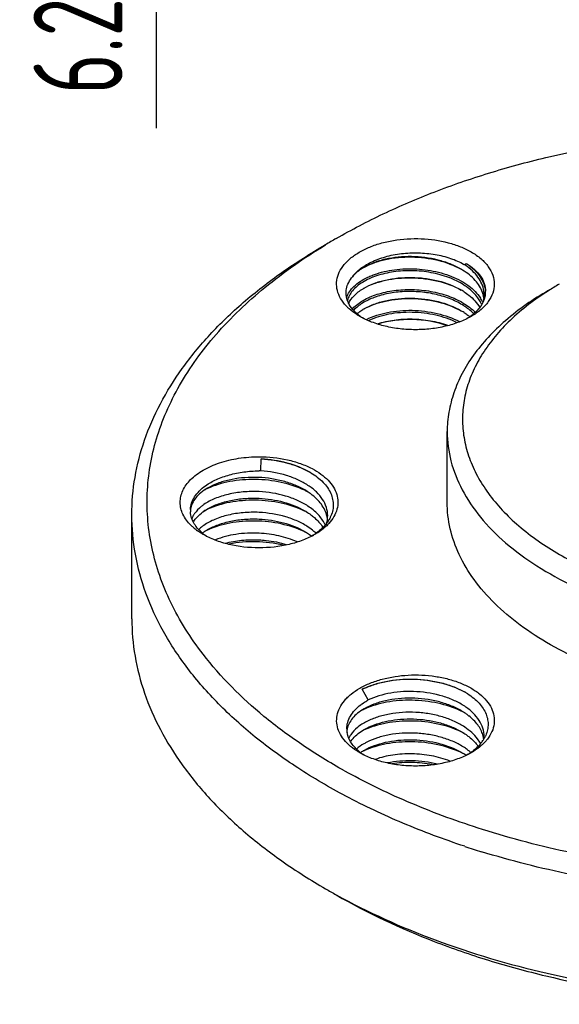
# Model space of a CAD drawing. Header units: inches. Extents: x -13 to 92, y -2 to 146.
# Tile 6 of 10: x 59 to 70, y 56 to 75. Entities that reach past the tile are written whole.
import ezdxf

# ---------------------------------------------------------------- set-up
doc = ezdxf.new("R2010")
doc.units = ezdxf.units.IN
doc.header["$LTSCALE"] = 0.5
doc.header["$MEASUREMENT"] = 0
doc.layers.add('02___PRT_ALL_AXES', color=7, linetype='Continuous')
doc.layers.add('7标注层', color=4, linetype='Continuous')
doc.styles.add('PC_TEXTSTYLE', font='ISOCP.SHX', dxfattribs={"width": 0.707, "bigfont": 'GBCBIG.SHX'})
doc.dimstyles.new('GB_LINEAR', dxfattribs={"dimtxt": 3.5, "dimasz": 3.5, "dimexe": 1, "dimexo": 0, "dimgap": 1.5, "dimtad": 1, "dimdsep": 46, "dimtxsty": 'PC_TEXTSTYLE', "dimcen": 0, "dimclrd": 256, "dimclrt": 3, "dimadec": 0, "dimazin": 2, "dimtp": 0.1, "dimtm": 0.1, "dimtfac": 0.71, "dimtdec": 3, "dimtmove": 0, "dimatfit": 3, "dimfxl": 1, "dimtfill": 1, "dimarcsym": 0})

# ---------------------------------------------------------------- blocks, each defined once
blk = doc.blocks.new('*D6')
at = {"layer": '7标注层', "color": 0, "lineweight": -2}
for p, q in [((45.981, 84.156), (62.476, 84.156)), ((45.281, 77.956), (62.476, 77.956))]:
    blk.add_line(p, q, dxfattribs=at)
at = {"layer": '7标注层', "lineweight": -2}
for p, q in [((61.976, 79.706), (61.976, 82.406)), ((61.976, 77.956), (61.976, 72.974))]:
    blk.add_line(p, q, dxfattribs=at)
at = {"layer": '7标注层'}
for points in [[(62.268, 82.406), (61.684, 82.406), (61.976, 84.156)], [(61.684, 79.706), (62.268, 79.706), (61.976, 77.956)]]:
    blk.add_solid(points, dxfattribs=at)
at = {"layer": 'Defpoints', "color": 0}
for p in [(45.981, 84.156), (61.976, 84.156), (45.281, 77.956)]:
    blk.add_point(p, dxfattribs=at)
at = {"layer": '7标注层', "color": 3, "insert": (60.439, 74.59), "char_height": 1.75, "attachment_point": 5, "rotation": 90, "style": 'PC_TEXTSTYLE', "bg_fill": 3, "box_fill_scale": 1.25, "bg_fill_color": 257, "bg_fill_transparency": 0}
blk.add_mtext('6.2', dxfattribs=at)

msp = doc.modelspace()

# ---------------------------------------------------------------- linework, layer by layer
at = {"color": 7, "linetype": 'Continuous'}
for p, q in [((65.518, 70.81), (65.518, 70.81)), ((68.054, 70.284), (68.075, 70.319)), ((65.978, 69.279), (65.978, 69.279)), ((64.036, 66.241), (64.04, 66.478)), ((66.146, 61.742), (66.029, 61.952)), ((66.063, 61.159), (66.119, 61.19)), ((66.063, 60.751), (66.119, 60.781))]:
    msp.add_line(p, q, dxfattribs=at)
for centre, radius, start, end in [((71.367, 60.677), 11.701, 119.9955, 121.2261), ((66.615, 69.29), 1.1, 120.0808, 121.3095), ((67.405, 69.22), 1.247, 58.617, 60.0054), ((67.275, 69.001), 1.392, 58.6379, 59.9218), ((67.359, 68.855), 1.235, 53.2807, 57.2086), ((72.869, 64.772), 5.935, 119.9939, 122.4209), ((66.615, 68.881), 1.101, 120.088, 121.33), ((67.269, 68.583), 1.403, 58.9796, 59.9241), ((67.3, 68.633), 1.344, 57.1704, 58.9859), ((67.848, 69.559), 0.577, 14.6932, 19.3275), ((67.864, 69.563), 0.56, 13.344, 14.6752), ((67.878, 69.567), 0.546, 7.9785, 13.3589), ((67.888, 69.7), 0.536, 348.6035, 359.9649), ((67.891, 69.699), 0.533, 0.0246, 8.7372), ((67.983, 69.773), 0.469, 350.6673, 354.0538), ((67.99, 69.772), 0.462, 354.0538, 0.0035), ((66.379, 70.113), 0.917, 223.067, 224.3178), ((66.402, 70.135), 0.948, 224.3189, 225.7424), ((66.428, 70.162), 0.986, 225.7443, 227.4399), ((66.235, 69.775), 0.533, 205.7728, 209.3446), ((66.25, 69.784), 0.551, 209.3282, 209.7554), ((67.361, 68.449), 1.233, 53.219, 57.2095), ((67.77, 69.249), 0.661, 26.7137, 28.7568), ((67.75, 69.25), 0.715, 29.6452, 32.9084), ((67.791, 69.259), 0.638, 23.8149, 26.718), ((67.787, 69.271), 0.673, 24.9381, 29.6415), ((66.449, 70.185), 1.017, 227.4346, 228.0137), ((66.341, 68.959), 0.691, 136.3077, 137.2484), ((66.46, 68.696), 0.83, 129.2164, 129.8468), ((66.658, 70.19), 1.129, 233.0401, 236.8022), ((66.614, 68.474), 1.1, 120.0872, 121.3373), ((67.269, 68.175), 1.403, 58.9766, 59.9245), ((67.3, 68.225), 1.344, 57.1704, 58.9828), ((67.429, 68.408), 1.12, 50.2881, 52.0418), ((67.498, 70.179), 1.115, 304.3972, 305.5612), ((67.521, 70.147), 1.075, 305.5611, 306.8317), ((63.998, 63.904), 2.338, 89.0872, 90.0002), ((64.267, 64.956), 1.458, 58.9967, 59.9275), ((63.602, 64.551), 1.48, 114.5367, 117.3439), ((64.144, 64.278), 1.753, 62.5034, 64.554), ((63.098, 65.462), 0.449, 177.1763, 183.3278), ((63.175, 65.094), 0.541, 145.1445, 147.5111), ((63.598, 64.151), 1.471, 114.5974, 117.6602), ((64.139, 63.862), 1.762, 62.9396, 64.5925), ((63.278, 65.542), 0.649, 211.5975, 217.1653), ((64.721, 64.924), 0.632, 23.4335, 25.6501), ((64.796, 65.228), 0.552, 12.4302, 13.3379), ((64.804, 65.229), 0.545, 8.845, 12.4347), ((63.471, 66.013), 1.168, 230.3062, 234.1154), ((63.455, 64.267), 0.945, 123.0807, 127.0236), ((63.517, 64.173), 1.057, 120.0439, 123.1243), ((63.604, 63.731), 1.484, 114.5311, 116.4264), ((64.131, 63.436), 1.781, 64.0856, 64.5915), ((64.147, 63.469), 1.745, 63.046, 64.0873), ((64.382, 66.038), 1.261, 302.0728, 305.6086), ((64.439, 64.3), 0.989, 46.4104, 47.1187), ((63.492, 65.746), 0.946, 231.9993, 232.5002), ((63.543, 65.815), 1.032, 232.5711, 236.7092), ((64.313, 64.018), 1.186, 53.1253, 53.7809), ((64.326, 64.035), 1.165, 52.5435, 53.1251), ((66.769, 60.602), 1.299, 118.6446, 119.9952), ((67.348, 60.679), 1.403, 57.4605, 59.9376), ((66.683, 60.202), 1.492, 114.4136, 116.2156), ((66.702, 60.161), 1.537, 114.2352, 114.4216), ((67.218, 59.939), 1.755, 62.8744, 64.5467), ((67.405, 60.518), 1.159, 51.603, 53.7898), ((66.179, 61.176), 0.455, 180.0237, 189.5758), ((66.109, 61.097), 0.385, 168.8583, 177.0443), ((66.68, 59.8), 1.486, 114.4851, 117.0477), ((67.229, 59.553), 1.73, 62.0613, 64.5375), ((67.805, 61.341), 0.715, 324.6362, 327.8007), ((67.859, 60.887), 0.565, 13.7335, 17.12), ((67.876, 60.891), 0.548, 7.9839, 13.7399), ((67.856, 61.31), 0.655, 327.751, 333.5513), ((67.894, 61.024), 0.53, 355.7046, 359.9668), ((66.585, 59.849), 1.042, 120.0303, 124.1939), ((67.734, 61.574), 0.965, 312.5391, 315.524), ((66.645, 61.554), 1.068, 231.6174, 235.8365), ((66.677, 59.398), 1.479, 114.573, 117.3355), ((67.229, 59.144), 1.73, 61.9727, 64.5928), ((67.282, 59.521), 1.378, 57.3533, 59.9253), ((67.332, 59.601), 1.284, 55.3566, 57.3367), ((67.355, 59.634), 1.243, 54.9108, 55.3484), ((67.451, 61.711), 1.23, 302.6712, 305.7384), ((67.446, 59.884), 1.094, 50.1796, 50.9911), ((67.46, 59.902), 1.07, 49.263, 50.18), ((71.691, 71.14), 12.352, 240.8583, 241.1645), ((73.533, 75.49), 17.508, 251.7274, 252.8526), ((71.525, 68.805), 12.439, 240.0009, 241.1164)]:
    msp.add_arc(centre, radius, start, end, dxfattribs=at)
for points, knots in [([(65.518, 70.81), (65.819, 70.984), (66.45, 71.312), (67.451, 71.739), (68.52, 72.108), (70.038, 72.521), (72.037, 72.866), (74.498, 73.004), (76.96, 72.866), (78.959, 72.521), (80.477, 72.108), (81.874, 71.626), (82.864, 71.165), (83.479, 70.81)], [0, 0, 0, 0, 0.05585, 0.114217, 0.174837, 0.237427, 0.367049, 0.500044, 0.633039, 0.76266, 0.82525, 0.885872, 1, 1, 1, 1]), ([(65.71, 69.487), (65.668, 69.531), (65.597, 69.625), (65.531, 69.784), (65.516, 69.949), (65.554, 70.112), (65.641, 70.266), (65.773, 70.408), (65.945, 70.532), (66.151, 70.637), (66.386, 70.719), (66.732, 70.796), (67.184, 70.823), (67.629, 70.76), (67.955, 70.654), (68.102, 70.584), (68.17, 70.545)], [0, 0, 0, 0, 0.05118, 0.098096, 0.142899, 0.188325, 0.23693, 0.29047, 0.349738, 0.414694, 0.484678, 0.558588, 0.712231, 0.86324, 0.934061, 1, 1, 1, 1]), ([(61.498, 65.381), (61.498, 65.627), (61.541, 66.124), (61.732, 66.86), (62.047, 67.579), (62.482, 68.276), (63.032, 68.943), (63.692, 69.574), (64.455, 70.165), (65.013, 70.518), (65.306, 70.688)], [0, 0, 0, 0, 0.108013, 0.218062, 0.332, 0.451358, 0.577279, 0.710494, 0.851411, 1, 1, 1, 1]), ([(62.897, 62.643), (62.653, 62.959), (62.334, 63.461), (62.037, 64.177), (61.885, 64.713), (61.803, 65.255), (61.79, 65.799), (61.848, 66.342), (61.974, 66.881), (62.169, 67.412), (62.526, 68.12), (63.147, 68.973), (64.122, 69.899), (64.888, 70.431), (65.302, 70.682)], [0, 0, 0, 0, 0.124009, 0.182924, 0.24031, 0.2967, 0.352679, 0.408851, 0.465813, 0.524117, 0.584254, 0.711417, 0.849697, 1, 1, 1, 1]), ([(65.817, 70.033), (65.86, 70.097), (65.979, 70.218), (66.208, 70.357), (66.487, 70.459), (66.8, 70.52), (67.13, 70.535), (67.456, 70.504), (67.759, 70.429), (67.945, 70.348), (68.028, 70.3)], [0, 0, 0, 0, 0.097345, 0.209144, 0.334252, 0.469051, 0.608518, 0.747029, 0.879065, 1, 1, 1, 1]), ([(66.062, 70.242), (66.125, 70.277), (66.264, 70.338), (66.574, 70.426), (67.001, 70.464), (67.509, 70.402), (67.831, 70.284), (67.973, 70.205)], [0, 0, 0, 0, 0.109308, 0.22871, 0.487479, 0.752843, 1, 1, 1, 1]), ([(67.972, 70.205), (67.904, 70.245), (67.755, 70.315), (67.431, 70.418), (67.083, 70.461), (66.735, 70.447), (66.488, 70.407), (66.262, 70.342), (66.125, 70.278), (66.063, 70.243)], [0, 0, 0, 0, 0.119936, 0.247428, 0.513341, 0.645585, 0.772699, 0.891642, 1, 1, 1, 1]), ([(68.17, 70.545), (68.238, 70.505), (68.361, 70.421), (68.509, 70.266), (68.602, 70.094), (68.634, 69.912), (68.602, 69.73), (68.509, 69.558), (68.361, 69.403), (68.238, 69.318), (68.17, 69.279)], [0, 0, 0, 0, 0.144887, 0.274534, 0.391114, 0.500003, 0.608888, 0.725477, 0.8551, 1, 1, 1, 1]), ([(66.043, 70.231), (66.019, 70.216), (65.936, 70.161), (65.86, 70.092), (65.817, 70.033)], [0, 0, 0, 0, 0.271176, 1, 1, 1, 1]), ([(68.418, 69.78), (68.41, 69.827), (68.382, 69.923), (68.305, 70.056), (68.194, 70.18), (68.103, 70.251), (68.054, 70.284)], [0, 0, 0, 0, 0.224371, 0.462565, 0.720365, 1, 1, 1, 1]), ([(68.075, 70.319), (68.132, 70.284), (68.234, 70.209), (68.357, 70.075), (68.434, 69.928), (68.452, 69.822), (68.452, 69.772)], [0, 0, 0, 0, 0.288125, 0.546888, 0.780687, 1, 1, 1, 1]), ([(68.075, 70.319), (68.128, 70.283), (68.225, 70.206), (68.342, 70.071), (68.42, 69.926), (68.445, 69.822), (68.45, 69.771)], [0, 0, 0, 0, 0.281102, 0.53874, 0.776079, 1, 1, 1, 1]), ([(65.755, 69.543), (65.736, 69.582), (65.709, 69.664), (65.705, 69.793), (65.742, 69.92), (65.789, 69.996), (65.817, 70.033)], [0, 0, 0, 0, 0.24855, 0.488749, 0.734961, 1, 1, 1, 1]), ([(65.718, 69.648), (65.731, 69.688), (65.773, 69.768), (65.866, 69.875), (65.989, 69.971), (66.112, 70.039), (66.222, 70.086), (66.344, 70.13), (66.508, 70.173), (66.716, 70.205), (66.933, 70.218), (67.153, 70.21), (67.441, 70.174), (67.716, 70.099), (67.962, 69.984), (68.164, 69.856), (68.291, 69.731), (68.351, 69.639)], [0, 0, 0, 0, 0.042274, 0.088864, 0.140691, 0.197986, 0.228619, 0.26047, 0.327396, 0.397843, 0.470668, 0.544634, 0.618472, 0.760694, 0.827165, 0.889439, 1, 1, 1, 1]), ([(68.028, 69.893), (67.935, 69.954), (67.725, 70.055), (67.379, 70.148), (67.012, 70.185), (66.649, 70.164), (66.317, 70.089), (66.077, 69.982), (65.924, 69.873), (65.836, 69.786), (65.772, 69.692), (65.745, 69.625), (65.736, 69.591)], [0, 0, 0, 0, 0.130242, 0.271618, 0.417914, 0.561802, 0.696062, 0.814817, 0.86743, 0.915437, 0.959307, 1, 1, 1, 1]), ([(66.063, 69.834), (66.125, 69.87), (66.262, 69.933), (66.488, 69.999), (66.735, 70.039), (66.995, 70.049), (67.259, 70.031), (67.593, 69.968), (67.831, 69.879), (67.972, 69.797)], [0, 0, 0, 0, 0.108382, 0.227329, 0.354449, 0.486701, 0.620718, 0.753089, 1, 1, 1, 1]), ([(66.063, 69.834), (66.126, 69.869), (66.264, 69.93), (66.491, 69.994), (66.738, 70.032), (67.085, 70.046), (67.51, 69.993), (67.831, 69.876), (67.973, 69.796)], [0, 0, 0, 0, 0.109517, 0.228766, 0.355725, 0.488146, 0.753191, 1, 1, 1, 1]), ([(68.392, 69.75), (68.377, 69.792), (68.337, 69.877), (68.249, 69.992), (68.135, 70.099), (68.047, 70.16), (67.999, 70.189)], [0, 0, 0, 0, 0.224268, 0.464064, 0.722356, 1, 1, 1, 1]), ([(68.35, 69.567), (68.336, 69.593), (68.268, 69.699), (68.175, 69.787), (68.098, 69.845)], [0, 0, 0, 0, 0.233555, 1, 1, 1, 1]), ([(65.758, 69.525), (65.784, 69.584), (65.867, 69.699), (65.979, 69.783), (66.043, 69.822)], [0, 0, 0, 0, 0.461247, 1, 1, 1, 1]), ([(65.842, 69.436), (65.901, 69.498), (66.054, 69.61), (66.331, 69.725), (66.599, 69.783), (66.83, 69.805), (67.072, 69.809), (67.314, 69.786), (67.549, 69.734), (67.767, 69.668), (68.01, 69.556), (68.177, 69.431), (68.246, 69.361)], [0, 0, 0, 0, 0.098839, 0.215181, 0.344836, 0.413615, 0.483747, 0.623975, 0.693383, 0.76077, 0.886861, 1, 1, 1, 1]), ([(68.028, 69.485), (67.949, 69.536), (67.772, 69.625), (67.482, 69.716), (67.17, 69.765), (66.853, 69.772), (66.548, 69.736), (66.271, 69.662), (66.038, 69.552), (65.91, 69.453), (65.859, 69.398)], [0, 0, 0, 0, 0.122888, 0.255484, 0.393685, 0.532512, 0.666781, 0.791663, 0.903375, 1, 1, 1, 1]), ([(69.69, 69.789), (69.391, 69.617), (68.973, 69.329), (68.501, 68.877), (68.213, 68.528), (67.985, 68.164), (67.821, 67.787), (67.721, 67.403), (67.698, 67.142), (67.698, 67.014)], [0, 0, 0, 0, 0.289281, 0.42254, 0.548494, 0.667894, 0.781869, 0.891952, 1, 1, 1, 1]), ([(69.687, 69.782), (69.42, 69.612), (69.049, 69.331), (68.636, 68.893), (68.39, 68.558), (68.2, 68.21), (68.07, 67.853), (68, 67.489), (67.992, 67.122), (68.046, 66.757), (68.161, 66.397), (68.336, 66.046), (68.568, 65.708), (68.855, 65.384), (69.32, 64.966), (70.029, 64.502), (71.018, 64.062), (72.133, 63.738), (73.333, 63.543), (74.576, 63.483), (75.816, 63.56), (77.008, 63.772), (78.109, 64.11), (78.785, 64.426), (79.095, 64.605)], [0, 0, 0, 0, 0.058822, 0.085915, 0.111568, 0.135963, 0.159365, 0.182111, 0.204597, 0.227238, 0.250438, 0.274551, 0.299862, 0.326576, 0.35482, 0.415993, 0.483198, 0.555444, 0.631257, 0.708862, 0.786348, 0.861811, 0.933501, 1, 1, 1, 1]), ([(68.028, 69.763), (68.062, 69.741), (68.181, 69.656), (68.285, 69.547), (68.339, 69.455)], [0, 0, 0, 0, 0.270679, 1, 1, 1, 1]), ([(68.446, 69.697), (68.445, 69.69), (68.439, 69.662), (68.432, 69.634), (68.424, 69.614)], [0, 0, 0, 0, 0.247536, 1, 1, 1, 1]), ([(65.906, 69.349), (65.893, 69.361), (65.843, 69.41), (65.799, 69.466), (65.772, 69.51)], [0, 0, 0, 0, 0.262715, 1, 1, 1, 1]), ([(66.062, 69.425), (66.194, 69.498), (66.42, 69.575), (66.737, 69.624), (66.997, 69.634), (67.259, 69.616), (67.592, 69.555), (67.831, 69.467), (67.973, 69.388)], [0, 0, 0, 0, 0.227695, 0.35531, 0.486794, 0.620607, 0.752879, 1, 1, 1, 1]), ([(66.063, 69.426), (66.125, 69.462), (66.262, 69.525), (66.488, 69.591), (66.735, 69.63), (66.995, 69.641), (67.259, 69.623), (67.593, 69.56), (67.831, 69.471), (67.972, 69.389)], [0, 0, 0, 0, 0.108377, 0.227331, 0.354462, 0.486716, 0.620727, 0.753091, 1, 1, 1, 1]), ([(68.424, 69.614), (68.403, 69.551), (68.33, 69.427), (68.225, 69.331), (68.165, 69.286)], [0, 0, 0, 0, 0.468468, 1, 1, 1, 1]), ([(65.978, 69.279), (65.958, 69.29), (65.885, 69.335), (65.816, 69.387), (65.769, 69.429)], [0, 0, 0, 0, 0.260803, 1, 1, 1, 1]), ([(65.98, 69.288), (65.973, 69.293), (65.948, 69.312), (65.924, 69.333), (65.906, 69.349)], [0, 0, 0, 0, 0.254944, 1, 1, 1, 1]), ([(65.935, 69.338), (65.944, 69.345), (65.978, 69.372), (66.014, 69.397), (66.042, 69.414)], [0, 0, 0, 0, 0.242086, 1, 1, 1, 1]), ([(68.17, 69.279), (68.095, 69.236), (67.931, 69.159), (67.663, 69.078), (67.374, 69.028), (67.074, 69.011), (66.773, 69.028), (66.484, 69.078), (66.217, 69.159), (66.053, 69.236), (65.978, 69.279)], [0, 0, 0, 0, 0.114154, 0.237325, 0.366975, 0.499998, 0.633025, 0.762667, 0.885855, 1, 1, 1, 1]), ([(66.11, 69.219), (66.24, 69.284), (66.537, 69.376), (66.929, 69.408), (67.257, 69.384), (67.575, 69.328), (67.802, 69.247), (67.94, 69.175)], [0, 0, 0, 0, 0.230362, 0.488261, 0.621342, 0.752822, 1, 1, 1, 1]), ([(67.891, 69.155), (67.759, 69.221), (67.469, 69.319), (67.012, 69.373), (66.564, 69.339), (66.282, 69.256), (66.157, 69.197)], [0, 0, 0, 0, 0.247914, 0.51078, 0.768168, 1, 1, 1, 1]), ([(68.028, 69.354), (68.036, 69.349), (68.067, 69.329), (68.096, 69.308), (68.118, 69.291)], [0, 0, 0, 0, 0.254072, 1, 1, 1, 1]), ([(68.216, 69.335), (68.207, 69.344), (68.17, 69.38), (68.13, 69.413), (68.099, 69.436)], [0, 0, 0, 0, 0.243461, 1, 1, 1, 1]), ([(66.328, 69.134), (66.433, 69.168), (66.659, 69.217), (67.009, 69.237), (67.364, 69.203), (67.595, 69.143), (67.705, 69.103)], [0, 0, 0, 0, 0.237826, 0.491725, 0.749812, 1, 1, 1, 1]), ([(66.339, 69.133), (66.555, 69.199), (67.018, 69.253), (67.478, 69.178), (67.698, 69.102)], [0, 0, 0, 0, 0.492344, 1, 1, 1, 1]), ([(67.698, 67.014), (67.698, 66.82), (67.75, 66.423), (67.978, 65.85), (68.347, 65.307), (68.848, 64.804), (69.468, 64.351), (70.195, 63.956), (71.013, 63.626), (71.905, 63.369), (72.852, 63.19), (73.834, 63.092), (74.831, 63.078), (75.82, 63.148), (76.782, 63.301), (77.694, 63.532), (78.539, 63.838), (79.062, 64.096), (79.307, 64.237)], [0, 0, 0, 0, 0.042814, 0.087395, 0.135178, 0.187087, 0.243534, 0.304491, 0.36959, 0.438198, 0.509496, 0.582533, 0.656276, 0.729665, 0.801654, 0.871257, 0.937608, 1, 1, 1, 1]), ([(62.659, 65.175), (62.596, 65.238), (62.515, 65.343), (62.458, 65.504), (62.444, 65.623), (62.457, 65.742), (62.512, 65.902), (62.622, 66.049), (62.768, 66.174), (62.953, 66.295), (63.229, 66.414), (63.601, 66.501), (63.864, 66.52), (63.998, 66.52)], [0, 0, 0, 0, 0.108382, 0.157887, 0.205778, 0.253633, 0.303038, 0.411083, 0.471642, 0.536766, 0.679676, 0.836158, 1, 1, 1, 1]), ([(63.998, 66.52), (64.186, 66.52), (64.463, 66.492), (64.809, 66.394), (64.968, 66.326), (65.041, 66.288)], [0, 0, 0, 0, 0.522071, 0.769055, 1, 1, 1, 1]), ([(64.04, 66.478), (64.214, 66.469), (64.47, 66.431), (64.786, 66.326), (64.931, 66.256), (64.997, 66.218)], [0, 0, 0, 0, 0.521861, 0.768615, 1, 1, 1, 1]), ([(64.998, 66.217), (64.858, 66.295), (64.544, 66.416), (64.213, 66.468), (64.04, 66.478)], [0, 0, 0, 0, 0.481246, 1, 1, 1, 1]), ([(62.947, 65.951), (63.013, 65.999), (63.165, 66.083), (63.419, 66.173), (63.702, 66.229), (63.899, 66.242), (63.998, 66.242)], [0, 0, 0, 0, 0.222364, 0.467449, 0.729298, 1, 1, 1, 1]), ([(64.961, 65.959), (64.898, 66), (64.761, 66.074), (64.455, 66.188), (64.205, 66.23), (64.036, 66.241)], [0, 0, 0, 0, 0.230971, 0.477977, 1, 1, 1, 1]), ([(65.018, 66.206), (65.105, 66.153), (65.259, 66.038), (65.397, 65.846), (65.45, 65.685), (65.462, 65.565), (65.446, 65.445), (65.418, 65.369), (65.4, 65.332)], [0, 0, 0, 0, 0.290176, 0.542048, 0.657864, 0.770389, 0.883237, 1, 1, 1, 1]), ([(65.041, 66.288), (65.101, 66.256), (65.213, 66.188), (65.356, 66.066), (65.463, 65.931), (65.531, 65.786), (65.556, 65.635), (65.536, 65.484), (65.474, 65.338), (65.409, 65.251), (65.371, 65.21)], [0, 0, 0, 0, 0.152926, 0.292664, 0.419831, 0.536794, 0.647789, 0.758404, 0.874322, 1, 1, 1, 1]), ([(64.897, 65.868), (64.828, 65.907), (64.68, 65.978), (64.356, 66.08), (64.007, 66.124), (63.66, 66.109), (63.412, 66.07), (63.187, 66.004), (63.05, 65.941), (62.988, 65.905)], [0, 0, 0, 0, 0.119935, 0.247424, 0.513333, 0.645577, 0.772688, 0.891628, 1, 1, 1, 1]), ([(64.897, 65.861), (64.751, 65.931), (64.43, 66.034), (63.93, 66.09), (63.51, 66.057), (63.198, 65.981), (63.055, 65.928), (62.988, 65.897)], [0, 0, 0, 0, 0.24761, 0.509616, 0.766606, 0.887324, 1, 1, 1, 1]), ([(62.649, 65.484), (62.651, 65.527), (62.668, 65.614), (62.729, 65.738), (62.824, 65.853), (62.903, 65.919), (62.947, 65.951)], [0, 0, 0, 0, 0.22376, 0.460303, 0.717596, 1, 1, 1, 1]), ([(62.988, 65.905), (62.942, 65.878), (62.858, 65.821), (62.754, 65.72), (62.683, 65.609), (62.658, 65.529), (62.652, 65.49)], [0, 0, 0, 0, 0.28931, 0.549368, 0.783685, 1, 1, 1, 1]), ([(63.998, 65.835), (63.895, 65.84), (63.691, 65.836), (63.399, 65.791), (63.137, 65.709), (62.983, 65.628), (62.916, 65.582)], [0, 0, 0, 0, 0.275711, 0.539768, 0.78338, 1, 1, 1, 1]), ([(64.96, 65.551), (64.895, 65.594), (64.752, 65.67), (64.434, 65.785), (64.174, 65.827), (63.998, 65.835)], [0, 0, 0, 0, 0.230833, 0.478083, 1, 1, 1, 1]), ([(65.015, 65.79), (65.006, 65.797), (64.968, 65.825), (64.928, 65.85), (64.897, 65.868)], [0, 0, 0, 0, 0.244824, 1, 1, 1, 1]), ([(65.348, 65.362), (65.348, 65.417), (65.33, 65.531), (65.251, 65.691), (65.126, 65.838), (65.02, 65.92), (64.961, 65.959)], [0, 0, 0, 0, 0.223019, 0.458783, 0.716411, 1, 1, 1, 1]), ([(65.334, 65.355), (65.324, 65.396), (65.295, 65.477), (65.225, 65.591), (65.131, 65.698), (65.056, 65.76), (65.015, 65.79)], [0, 0, 0, 0, 0.227067, 0.467126, 0.724128, 1, 1, 1, 1]), ([(64.895, 65.454), (64.749, 65.523), (64.429, 65.627), (63.928, 65.682), (63.435, 65.643), (63.125, 65.552), (62.986, 65.488)], [0, 0, 0, 0, 0.247813, 0.509971, 0.767036, 1, 1, 1, 1]), ([(62.988, 65.497), (63.055, 65.535), (63.204, 65.603), (63.449, 65.67), (63.718, 65.707), (63.904, 65.709), (63.998, 65.704)], [0, 0, 0, 0, 0.221967, 0.466777, 0.728594, 1, 1, 1, 1]), ([(63.998, 65.704), (64.16, 65.697), (64.472, 65.65), (64.767, 65.535), (64.897, 65.459)], [0, 0, 0, 0, 0.518938, 1, 1, 1, 1]), ([(62.726, 65.202), (62.704, 65.238), (62.668, 65.313), (62.651, 65.396), (62.649, 65.436)], [0, 0, 0, 0, 0.513054, 1, 1, 1, 1]), ([(62.708, 65.237), (62.723, 65.262), (62.797, 65.367), (62.902, 65.447), (62.988, 65.497)], [0, 0, 0, 0, 0.225387, 1, 1, 1, 1]), ([(62.916, 65.582), (62.897, 65.569), (62.828, 65.517), (62.767, 65.455), (62.731, 65.403)], [0, 0, 0, 0, 0.268724, 1, 1, 1, 1]), ([(63.998, 65.427), (63.895, 65.432), (63.691, 65.428), (63.398, 65.383), (63.137, 65.301), (62.982, 65.22), (62.915, 65.173)], [0, 0, 0, 0, 0.275717, 0.539796, 0.783411, 1, 1, 1, 1]), ([(64.965, 65.14), (64.9, 65.183), (64.756, 65.26), (64.437, 65.377), (64.175, 65.418), (63.998, 65.427)], [0, 0, 0, 0, 0.230604, 0.477798, 1, 1, 1, 1]), ([(64.897, 65.459), (64.907, 65.453), (64.948, 65.429), (64.988, 65.403), (65.016, 65.382)], [0, 0, 0, 0, 0.255264, 1, 1, 1, 1]), ([(65.291, 65.197), (65.258, 65.266), (65.161, 65.401), (65.032, 65.504), (64.96, 65.551)], [0, 0, 0, 0, 0.470162, 1, 1, 1, 1]), ([(65.704, 59.853), (65.382, 60.024), (64.769, 60.382), (63.929, 60.988), (63.2, 61.641), (62.591, 62.336), (62.108, 63.065), (61.758, 63.821), (61.546, 64.596), (61.498, 65.121), (61.498, 65.381)], [0, 0, 0, 0, 0.149898, 0.291828, 0.425719, 0.551865, 0.670976, 0.784221, 0.893226, 1, 1, 1, 1]), ([(62.718, 65.384), (62.714, 65.378), (62.698, 65.351), (62.685, 65.324), (62.676, 65.302)], [0, 0, 0, 0, 0.2563, 1, 1, 1, 1]), ([(62.988, 65.088), (63.055, 65.127), (63.204, 65.194), (63.449, 65.262), (63.718, 65.299), (63.904, 65.301), (63.998, 65.296)], [0, 0, 0, 0, 0.221963, 0.466767, 0.72859, 1, 1, 1, 1]), ([(64.896, 65.045), (64.749, 65.115), (64.429, 65.218), (63.929, 65.274), (63.437, 65.235), (63.126, 65.144), (62.988, 65.081)], [0, 0, 0, 0, 0.247766, 0.509879, 0.766947, 1, 1, 1, 1]), ([(63.998, 65.296), (64.16, 65.288), (64.472, 65.242), (64.767, 65.127), (64.897, 65.051)], [0, 0, 0, 0, 0.518929, 1, 1, 1, 1]), ([(65.016, 65.382), (65.041, 65.364), (65.13, 65.292), (65.208, 65.206), (65.253, 65.135)], [0, 0, 0, 0, 0.266528, 1, 1, 1, 1]), ([(65.371, 65.21), (65.353, 65.19), (65.27, 65.106), (65.172, 65.038), (65.094, 64.993)], [0, 0, 0, 0, 0.234601, 1, 1, 1, 1]), ([(65.344, 65.237), (65.33, 65.216), (65.264, 65.132), (65.183, 65.06), (65.116, 65.012)], [0, 0, 0, 0, 0.235336, 1, 1, 1, 1]), ([(65.328, 65.214), (65.331, 65.226), (65.343, 65.275), (65.348, 65.325), (65.348, 65.362)], [0, 0, 0, 0, 0.252988, 1, 1, 1, 1]), ([(65.4, 65.332), (65.396, 65.324), (65.379, 65.291), (65.36, 65.26), (65.344, 65.237)], [0, 0, 0, 0, 0.245051, 1, 1, 1, 1]), ([(62.725, 65.115), (62.719, 65.12), (62.697, 65.139), (62.675, 65.159), (62.659, 65.175)], [0, 0, 0, 0, 0.254315, 1, 1, 1, 1]), ([(62.909, 65), (62.895, 65.012), (62.841, 65.056), (62.792, 65.108), (62.761, 65.15)], [0, 0, 0, 0, 0.263915, 1, 1, 1, 1]), ([(62.902, 64.993), (62.892, 64.999), (62.853, 65.022), (62.814, 65.047), (62.787, 65.067)], [0, 0, 0, 0, 0.255554, 1, 1, 1, 1]), ([(62.915, 65.173), (62.906, 65.167), (62.872, 65.142), (62.838, 65.114), (62.815, 65.092)], [0, 0, 0, 0, 0.258555, 1, 1, 1, 1]), ([(63.998, 65.019), (63.847, 65.026), (63.554, 65.012), (63.27, 64.939), (63.142, 64.886)], [0, 0, 0, 0, 0.522543, 1, 1, 1, 1]), ([(64.748, 64.849), (64.633, 64.9), (64.386, 64.978), (64.13, 65.012), (63.998, 65.019)], [0, 0, 0, 0, 0.487893, 1, 1, 1, 1]), ([(64.897, 65.051), (64.907, 65.045), (64.947, 65.021), (64.986, 64.995), (65.014, 64.975)], [0, 0, 0, 0, 0.255153, 1, 1, 1, 1]), ([(65.112, 65.025), (65.101, 65.035), (65.055, 65.076), (65.004, 65.114), (64.965, 65.14)], [0, 0, 0, 0, 0.242369, 1, 1, 1, 1]), ([(63.998, 64.731), (63.799, 64.731), (63.505, 64.762), (63.141, 64.873), (62.977, 64.949), (62.902, 64.993)], [0, 0, 0, 0, 0.524941, 0.771483, 1, 1, 1, 1]), ([(63.334, 64.82), (63.439, 64.849), (63.66, 64.888), (63.884, 64.893), (63.998, 64.888)], [0, 0, 0, 0, 0.486957, 1, 1, 1, 1]), ([(64.471, 64.783), (64.297, 64.824), (63.942, 64.867), (63.586, 64.839), (63.414, 64.806)], [0, 0, 0, 0, 0.504564, 1, 1, 1, 1]), ([(65.094, 64.993), (65.019, 64.949), (64.855, 64.873), (64.492, 64.762), (64.197, 64.731), (63.998, 64.731)], [0, 0, 0, 0, 0.228517, 0.475059, 1, 1, 1, 1]), ([(63.998, 64.888), (64.045, 64.886), (64.227, 64.871), (64.407, 64.836), (64.538, 64.796)], [0, 0, 0, 0, 0.253252, 1, 1, 1, 1]), ([(61.498, 63.339), (61.498, 63.093), (61.541, 62.595), (61.732, 61.86), (62.047, 61.14), (62.482, 60.444), (63.032, 59.777), (63.692, 59.146), (64.455, 58.555), (65.013, 58.202), (65.306, 58.032)], [0, 0, 0, 0, 0.108013, 0.218061, 0.331999, 0.451358, 0.577277, 0.7105, 0.851394, 1, 1, 1, 1]), ([(65.676, 60.351), (65.391, 60.51), (64.847, 60.843), (63.876, 61.562), (63.245, 62.191), (62.897, 62.643)], [0, 0, 0, 0, 0.270402, 0.527264, 1, 1, 1, 1]), ([(65.978, 61.972), (66.044, 62.01), (66.187, 62.078), (66.503, 62.183), (66.935, 62.247), (67.376, 62.227), (67.716, 62.158), (67.949, 62.083), (68.157, 61.985), (68.333, 61.869), (68.472, 61.735), (68.571, 61.588), (68.624, 61.432), (68.628, 61.271), (68.582, 61.114), (68.524, 61.019), (68.489, 60.974)], [0, 0, 0, 0, 0.065586, 0.135935, 0.285965, 0.439207, 0.513339, 0.583894, 0.64977, 0.710232, 0.76508, 0.814827, 0.860851, 0.905363, 0.950978, 1, 1, 1, 1]), ([(66.029, 61.952), (66.101, 61.987), (66.255, 62.048), (66.593, 62.135), (67.045, 62.17), (67.495, 62.111), (67.829, 62.005), (67.981, 61.933), (68.051, 61.893)], [0, 0, 0, 0, 0.114719, 0.237772, 0.498618, 0.760234, 0.884152, 1, 1, 1, 1]), ([(68.051, 61.892), (67.901, 61.973), (67.564, 62.094), (67.032, 62.163), (66.583, 62.129), (66.25, 62.045), (66.099, 61.986), (66.029, 61.952)], [0, 0, 0, 0, 0.245208, 0.508223, 0.76694, 0.88793, 1, 1, 1, 1]), ([(65.761, 60.863), (65.717, 60.903), (65.64, 60.988), (65.557, 61.134), (65.519, 61.287), (65.527, 61.442), (65.58, 61.594), (65.658, 61.709), (65.739, 61.796), (65.836, 61.882), (65.919, 61.938), (65.978, 61.972)], [0, 0, 0, 0, 0.131814, 0.252142, 0.364846, 0.475498, 0.590199, 0.714009, 0.780513, 0.850366, 1, 1, 1, 1]), ([(68.043, 61.617), (67.98, 61.659), (67.84, 61.735), (67.529, 61.851), (67.189, 61.909), (66.843, 61.91), (66.592, 61.883), (66.358, 61.829), (66.213, 61.774), (66.146, 61.742)], [0, 0, 0, 0, 0.11602, 0.240305, 0.503159, 0.635923, 0.764989, 0.887245, 1, 1, 1, 1]), ([(66.001, 61.648), (66.01, 61.655), (66.048, 61.683), (66.088, 61.709), (66.119, 61.727)], [0, 0, 0, 0, 0.243623, 1, 1, 1, 1]), ([(67.972, 61.53), (67.904, 61.57), (67.755, 61.64), (67.431, 61.743), (67.083, 61.786), (66.735, 61.772), (66.488, 61.732), (66.262, 61.666), (66.125, 61.603), (66.063, 61.567)], [0, 0, 0, 0, 0.119933, 0.247421, 0.513333, 0.645575, 0.772685, 0.891626, 1, 1, 1, 1]), ([(67.972, 61.524), (67.827, 61.593), (67.509, 61.696), (67.01, 61.752), (66.519, 61.715), (66.209, 61.625), (66.071, 61.563)], [0, 0, 0, 0, 0.247489, 0.509398, 0.766518, 1, 1, 1, 1]), ([(68.102, 61.862), (68.183, 61.81), (68.326, 61.696), (68.452, 61.511), (68.497, 61.356), (68.505, 61.241), (68.488, 61.126), (68.46, 61.053), (68.442, 61.018)], [0, 0, 0, 0, 0.287978, 0.538875, 0.654907, 0.768109, 0.881993, 1, 1, 1, 1]), ([(65.724, 61.176), (65.724, 61.218), (65.737, 61.306), (65.792, 61.431), (65.881, 61.548), (65.958, 61.616), (66.001, 61.648)], [0, 0, 0, 0, 0.225273, 0.461808, 0.718294, 1, 1, 1, 1]), ([(66.063, 61.567), (66.019, 61.542), (65.938, 61.487), (65.837, 61.391), (65.766, 61.286), (65.738, 61.209), (65.731, 61.172)], [0, 0, 0, 0, 0.287951, 0.548019, 0.783167, 1, 1, 1, 1]), ([(68.09, 61.454), (68.08, 61.46), (68.042, 61.488), (68.003, 61.512), (67.972, 61.53)], [0, 0, 0, 0, 0.24488, 1, 1, 1, 1]), ([(68.424, 61.024), (68.424, 61.079), (68.406, 61.191), (68.328, 61.35), (68.205, 61.496), (68.101, 61.579), (68.043, 61.617)], [0, 0, 0, 0, 0.223362, 0.459275, 0.716769, 1, 1, 1, 1]), ([(67.973, 61.115), (67.827, 61.185), (67.507, 61.288), (67.007, 61.344), (66.587, 61.312), (66.275, 61.236), (66.132, 61.183), (66.065, 61.152)], [0, 0, 0, 0, 0.247536, 0.509505, 0.766518, 0.887271, 1, 1, 1, 1]), ([(68.043, 61.208), (67.979, 61.251), (67.836, 61.329), (67.603, 61.415), (67.349, 61.473), (67.085, 61.502), (66.821, 61.501), (66.566, 61.471), (66.331, 61.412), (66.186, 61.354), (66.119, 61.32)], [0, 0, 0, 0, 0.116335, 0.24107, 0.371728, 0.505193, 0.63806, 0.76687, 0.888427, 1, 1, 1, 1]), ([(66.119, 61.19), (66.182, 61.222), (66.32, 61.278), (66.543, 61.335), (66.785, 61.367), (67.12, 61.375), (67.454, 61.329), (67.764, 61.228), (67.906, 61.16), (67.972, 61.122)], [0, 0, 0, 0, 0.110868, 0.231366, 0.358987, 0.490917, 0.754739, 0.881021, 1, 1, 1, 1]), ([(68.399, 61.054), (68.378, 61.124), (68.302, 61.265), (68.19, 61.376), (68.125, 61.427)], [0, 0, 0, 0, 0.471175, 1, 1, 1, 1]), ([(65.798, 60.923), (65.813, 60.946), (65.886, 61.04), (65.984, 61.113), (66.063, 61.159)], [0, 0, 0, 0, 0.227075, 1, 1, 1, 1]), ([(66.119, 61.32), (66.053, 61.287), (65.935, 61.213), (65.837, 61.112), (65.801, 61.058)], [0, 0, 0, 0, 0.536314, 1, 1, 1, 1]), ([(68.351, 60.891), (68.334, 60.921), (68.253, 61.045), (68.138, 61.145), (68.043, 61.208)], [0, 0, 0, 0, 0.231076, 1, 1, 1, 1]), ([(65.814, 60.895), (65.793, 60.927), (65.757, 60.992), (65.736, 61.064), (65.73, 61.1)], [0, 0, 0, 0, 0.513625, 1, 1, 1, 1]), ([(65.801, 61.058), (65.798, 61.053), (65.783, 61.031), (65.771, 61.008), (65.763, 60.99)], [0, 0, 0, 0, 0.2555, 1, 1, 1, 1]), ([(68.036, 60.805), (67.971, 60.848), (67.829, 60.924), (67.595, 61.009), (67.343, 61.066), (67.08, 61.094), (66.817, 61.092), (66.563, 61.062), (66.33, 61.004), (66.185, 60.946), (66.119, 60.912)], [0, 0, 0, 0, 0.116629, 0.241531, 0.372227, 0.505642, 0.638404, 0.767072, 0.888519, 1, 1, 1, 1]), ([(66.119, 60.781), (66.182, 60.814), (66.32, 60.87), (66.625, 60.948), (67.039, 60.978), (67.529, 60.91), (67.837, 60.792), (67.972, 60.714)], [0, 0, 0, 0, 0.11098, 0.231559, 0.490934, 0.755035, 1, 1, 1, 1]), ([(67.972, 61.122), (67.983, 61.116), (68.023, 61.092), (68.062, 61.066), (68.09, 61.045)], [0, 0, 0, 0, 0.255167, 1, 1, 1, 1]), ([(68.09, 61.045), (68.111, 61.03), (68.19, 60.968), (68.26, 60.895), (68.303, 60.835)], [0, 0, 0, 0, 0.264102, 1, 1, 1, 1]), ([(68.489, 60.974), (68.484, 60.968), (68.463, 60.941), (68.44, 60.916), (68.422, 60.898)], [0, 0, 0, 0, 0.244928, 1, 1, 1, 1]), ([(65.978, 60.706), (65.958, 60.718), (65.881, 60.764), (65.81, 60.818), (65.761, 60.863)], [0, 0, 0, 0, 0.261662, 1, 1, 1, 1]), ([(65.914, 60.777), (65.904, 60.786), (65.868, 60.823), (65.836, 60.863), (65.814, 60.895)], [0, 0, 0, 0, 0.259243, 1, 1, 1, 1]), ([(66.119, 60.912), (66.1, 60.902), (66.027, 60.863), (65.959, 60.816), (65.914, 60.776)], [0, 0, 0, 0, 0.264416, 1, 1, 1, 1]), ([(65.982, 60.717), (65.976, 60.722), (65.952, 60.741), (65.93, 60.761), (65.914, 60.777)], [0, 0, 0, 0, 0.254981, 1, 1, 1, 1]), ([(67.971, 60.708), (67.825, 60.777), (67.505, 60.881), (67.004, 60.936), (66.511, 60.897), (66.201, 60.806), (66.062, 60.743)], [0, 0, 0, 0, 0.247772, 0.509913, 0.76699, 1, 1, 1, 1]), ([(68.134, 60.734), (68.126, 60.74), (68.094, 60.765), (68.061, 60.788), (68.036, 60.805)], [0, 0, 0, 0, 0.245207, 1, 1, 1, 1]), ([(68.388, 60.927), (68.374, 60.908), (68.311, 60.827), (68.233, 60.759), (68.169, 60.713)], [0, 0, 0, 0, 0.235586, 1, 1, 1, 1]), ([(68.386, 60.863), (68.37, 60.848), (68.303, 60.79), (68.229, 60.74), (68.17, 60.706)], [0, 0, 0, 0, 0.238859, 1, 1, 1, 1]), ([(68.17, 60.706), (68.095, 60.663), (67.931, 60.586), (67.664, 60.505), (67.374, 60.455), (67.074, 60.438), (66.773, 60.455), (66.484, 60.505), (66.217, 60.586), (66.053, 60.663), (65.978, 60.706)], [0, 0, 0, 0, 0.114145, 0.237332, 0.366975, 0.500002, 0.633025, 0.762675, 0.885846, 1, 1, 1, 1]), ([(67.751, 60.542), (67.635, 60.587), (67.389, 60.655), (67.008, 60.694), (66.634, 60.671), (66.394, 60.614), (66.283, 60.574)], [0, 0, 0, 0, 0.249836, 0.509011, 0.763611, 1, 1, 1, 1]), ([(66.522, 60.51), (66.681, 60.542), (67.013, 60.57), (67.343, 60.528), (67.505, 60.489)], [0, 0, 0, 0, 0.494351, 1, 1, 1, 1]), ([(67.403, 60.475), (67.272, 60.497), (67.007, 60.522), (66.742, 60.506), (66.612, 60.488)], [0, 0, 0, 0, 0.503633, 1, 1, 1, 1]), ([(68.394, 59.196), (67.922, 59.345), (67.015, 59.676), (66.145, 60.093), (65.734, 60.319)], [0, 0, 0, 0, 0.513448, 1, 1, 1, 1]), ([(68.043, 58.866), (67.632, 59.002), (66.837, 59.298), (66.07, 59.659), (65.704, 59.853)], [0, 0, 0, 0, 0.511541, 1, 1, 1, 1]), ([(75.797, 58.332), (75.16, 58.294), (73.885, 58.274), (71.991, 58.409), (70.153, 58.706), (68.967, 59.015), (68.394, 59.196)], [0, 0, 0, 0, 0.255619, 0.509992, 0.75931, 1, 1, 1, 1]), ([(75.828, 57.914), (75.187, 57.876), (73.904, 57.856), (71.999, 57.987), (70.147, 58.279), (68.95, 58.582), (68.371, 58.761)], [0, 0, 0, 0, 0.255356, 0.509557, 0.758924, 1, 1, 1, 1]), ([(65.517, 57.913), (66.14, 57.569), (67.494, 56.963), (69.688, 56.318), (72.051, 55.922), (74.501, 55.789), (76.951, 55.923), (79.314, 56.319), (81.507, 56.965), (82.861, 57.571), (83.484, 57.915)], [0, 0, 0, 0, 0.114748, 0.238042, 0.367445, 0.500021, 0.632593, 0.761987, 0.885263, 1, 1, 1, 1]), ([(65.518, 57.91), (66.133, 57.555), (67.123, 57.093), (68.519, 56.612), (70.038, 56.199), (72.036, 55.854), (74.498, 55.716), (76.96, 55.854), (78.959, 56.199), (80.477, 56.612), (81.546, 56.98), (82.547, 57.407), (83.178, 57.736), (83.479, 57.91)], [0, 0, 0, 0, 0.114128, 0.17475, 0.23734, 0.366961, 0.499956, 0.632951, 0.762573, 0.825163, 0.885783, 0.94415, 1, 1, 1, 1])]:
    msp.add_open_spline(points, degree=3, knots=knots, dxfattribs=at)
at = {"layer": '02___PRT_ALL_AXES', "color": 7, "linetype": 'Continuous'}
for p, q in [((67.698, 65.625), (67.698, 67.014)), ((61.498, 63.339), (61.498, 65.381))]:
    msp.add_line(p, q, dxfattribs=at)
msp.add_open_spline([(78.025, 62.269), (77.763, 62.177), (77.22, 62.015), (76.085, 61.78), (74.607, 61.655), (73.126, 61.753), (71.98, 61.967), (71.17, 62.189), (70.418, 62.47), (69.737, 62.807), (69.137, 63.192), (68.628, 63.621), (68.221, 64.086), (67.923, 64.581), (67.74, 65.097), (67.698, 65.451), (67.698, 65.625)], degree=3, knots=[0, 0, 0, 0, 0.068491, 0.139521, 0.285984, 0.432866, 0.504404, 0.573587, 0.639733, 0.702293, 0.760887, 0.815362, 0.865847, 0.912816, 0.957129, 1, 1, 1, 1], dxfattribs=at)

# ---------------------------------------------------------------- dimensions: what is measured, and where the dimension line sits
at = {"layer": '7标注层'}
dim = msp.add_linear_dim(base=(61.976, 84.156), p1=(45.281, 77.956), p2=(45.981, 84.156), angle=90, dimstyle='GB_LINEAR', override={"dimscale": 0.5, "dimtvp": 0.1, "dimtfill": 1, "dimtfillclr": 0}, dxfattribs=at)
dim.commit()
dim.dimension.update_dxf_attribs({"geometry": '*D6', "text_midpoint": (61.976, 74.59), "dimtype": 160})

doc.saveas('drawing.dxf')
